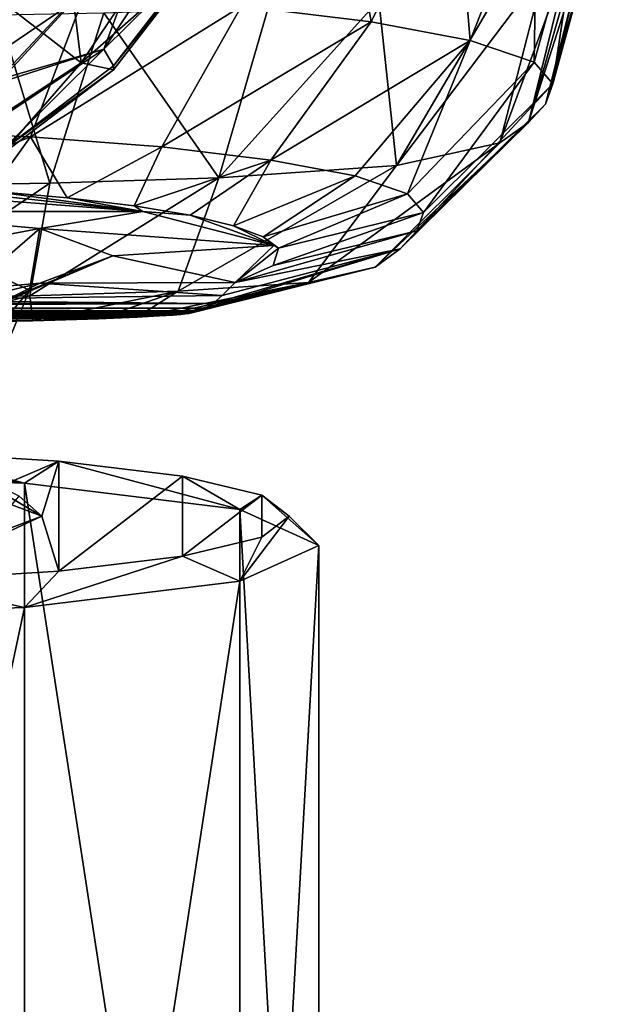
# Model space of a CAD drawing. Header units: metres. Extents: x -22 to 22, y -113 to 37.
# Tile 3 of 9: x 5 to 15, y -96 to -80. Entities that reach past the tile are written whole.
import ezdxf

# ---------------------------------------------------------------- set-up
doc = ezdxf.new("R2010")
doc.units = ezdxf.units.M
doc.layers.add('solid_13478041', color=7, linetype='CONTINUOUS')

msp = doc.modelspace()

# ---------------------------------------------------------------- linework, layer by layer
at = {"layer": 'solid_13478041'}
for points in [[(4.655588, -75.731766, 147.459549), (4.472793, -80.661484, 146.618591), (7.213206, -77.732674, 146.267746)], [(10.892509, -79.596703, 98.415871), (10.33065, -76.399612, 99.859909), (8.688386, -79.327499, 100.608383)], [(10.892509, -79.596703, 98.415871), (12.301117, -76.689323, 97.500374), (10.33065, -76.399612, 99.859909)], [(12.573027, -79.910751, 95.858154), (12.301117, -76.689323, 97.500374), (10.892509, -79.596703, 98.415871)], [(12.573027, -79.910751, 95.858154), (13.711286, -77.001823, 94.955292), (12.301117, -76.689323, 97.500374)], [(13.658422, -80.279381, 92.855888), (13.711286, -77.001823, 94.955292), (12.573027, -79.910751, 95.858154)], [(13.658422, -80.279381, 92.855888), (14.482174, -77.307159, 92.468529), (13.711286, -77.001823, 94.955292)], [(4.259839, -78.96553, 137.749405), (5.562692, -77.031357, 137.508972), (5.962336, -80.291298, 140.883652)], [(5.562692, -77.031357, 137.508972), (7.786429, -77.581741, 140.548721), (5.962336, -80.291298, 140.883652)], [(8.285194, -77.159042, 145.456619), (6.349442, -80.058968, 145.827164), (7.982064, -78.443306, 144.659348)], [(7.213206, -77.732674, 146.267746), (6.349442, -80.058968, 145.827164), (8.285194, -77.159042, 145.456619)], [(13.980074, -80.649811, 89.838989), (14.482174, -77.307159, 92.468529), (13.658422, -80.279381, 92.855888)], [(13.980074, -80.649811, 89.838989), (14.697796, -77.486092, 91.01123), (14.482174, -77.307159, 92.468529)], [(13.980074, -80.649811, 89.838989), (14.78409, -77.695694, 89.304161), (14.697796, -77.486092, 91.01123)], [(5.962336, -80.291298, 140.883652), (7.786429, -77.581741, 140.548721), (7.980451, -78.511757, 144.124847)], [(7.213206, -77.732674, 146.267746), (4.472793, -80.661484, 146.618591), (4.628414, -80.559372, 146.607056)], [(7.213206, -77.732674, 146.267746), (4.628414, -80.559372, 146.607056), (6.349442, -80.058968, 145.827164)], [(13.851559, -80.993034, 87.043686), (14.723321, -77.917267, 87.499557), (14.78409, -77.695694, 89.304161)], [(13.851559, -80.993034, 87.043686), (14.78409, -77.695694, 89.304161), (13.980074, -80.649811, 89.838989)], [(13.851559, -80.993034, 87.043686), (14.583479, -78.108665, 85.940742), (14.723321, -77.917267, 87.499557)], [(13.561483, -81.30658, 84.490036), (14.427842, -78.273361, 84.599396), (14.583479, -78.108665, 85.940742)], [(13.561483, -81.30658, 84.490036), (14.583479, -78.108665, 85.940742), (13.851559, -80.993034, 87.043686)], [(13.561483, -81.30658, 84.490036), (14.272852, -78.425568, 83.359795), (14.427842, -78.273361, 84.599396)], [(5.962336, -80.291298, 140.883652), (7.980451, -78.511757, 144.124847), (6.511497, -80.411797, 144.358704)], [(6.349442, -80.058968, 145.827164), (6.514399, -80.340858, 144.912659), (7.982064, -78.443306, 144.659348)], [(6.511497, -80.411797, 144.358704), (7.980451, -78.511757, 144.124847), (6.514399, -80.340858, 144.912659)], [(7.980451, -78.511757, 144.124847), (7.982064, -78.443306, 144.659348), (6.514399, -80.340858, 144.912659)], [(13.076006, -81.653885, 81.661499), (13.833529, -78.712173, 81.025612), (14.272852, -78.425568, 83.359795)], [(13.076006, -81.653885, 81.661499), (14.272852, -78.425568, 83.359795), (13.561483, -81.30658, 84.490036)], [(11.321075, -82.040031, 78.516563), (13.138076, -78.930809, 79.244911), (13.833529, -78.712173, 81.025612)], [(11.321075, -82.040031, 78.516563), (13.833529, -78.712173, 81.025612), (13.076006, -81.653885, 81.661499)], [(6.020244, -79.124916, 102.258255), (2.967219, -79.004166, 103.241699), (2.601141, -81.450775, 101.358566)], [(4.259839, -78.96553, 137.749405), (5.962336, -80.291298, 140.883652), (3.228935, -82.09584, 141.10672)], [(11.321075, -82.040031, 78.516563), (11.02126, -79.219429, 76.894295), (13.138076, -78.930809, 79.244911)], [(6.020244, -79.124916, 102.258255), (2.601141, -81.450775, 101.358566), (5.102976, -81.550812, 100.543808)], [(8.688386, -79.327499, 100.608383), (6.020244, -79.124916, 102.258255), (5.102976, -81.550812, 100.543808)], [(8.688386, -79.327499, 100.608383), (5.102976, -81.550812, 100.543808), (7.332557, -81.720779, 99.1595)], [(8.30401, -82.248314, 76.820259), (6.348555, -79.440262, 75.095795), (9.146739, -79.339172, 75.919113)], [(10.892509, -79.596703, 98.415871), (8.688386, -79.327499, 100.608383), (7.332557, -81.720779, 99.1595)], [(8.30401, -82.248314, 76.820259), (9.146739, -79.339172, 75.919113), (11.02126, -79.219429, 76.894295)], [(8.30401, -82.248314, 76.820259), (11.02126, -79.219429, 76.894295), (11.321075, -82.040031, 78.516563)], [(2.669422, -82.380577, 75.743042), (4.563119, -79.47847, 74.784592), (5.433484, -82.337471, 76.094124)], [(5.433484, -82.337471, 76.094124), (4.563119, -79.47847, 74.784592), (6.348555, -79.440262, 75.095795)], [(5.433484, -82.337471, 76.094124), (6.348555, -79.440262, 75.095795), (8.30401, -82.248314, 76.820259)], [(10.892509, -79.596703, 98.415871), (7.332557, -81.720779, 99.1595), (9.185137, -81.94783, 97.310333)], [(12.573027, -79.910751, 95.858154), (10.892509, -79.596703, 98.415871), (9.185137, -81.94783, 97.310333)], [(12.573027, -79.910751, 95.858154), (9.185137, -81.94783, 97.310333), (10.618073, -82.215599, 95.129539)], [(12.573027, -79.910751, 95.858154), (10.618073, -82.215599, 95.129539), (11.508714, -82.517548, 92.670387)], [(13.658422, -80.279381, 92.855888), (12.573027, -79.910751, 95.858154), (11.508714, -82.517548, 92.670387)], [(6.349442, -80.058968, 145.827164), (3.438932, -81.997444, 146.052994), (4.605068, -81.793465, 145.093735)], [(4.472793, -80.661484, 146.618591), (3.438932, -81.997444, 146.052994), (6.349442, -80.058968, 145.827164)], [(4.628414, -80.559372, 146.607056), (4.472793, -80.661484, 146.618591), (6.349442, -80.058968, 145.827164)], [(6.349442, -80.058968, 145.827164), (4.605068, -81.793465, 145.093735), (6.514399, -80.340858, 144.912659)], [(3.228935, -82.09584, 141.10672), (5.962336, -80.291298, 140.883652), (4.593198, -81.868584, 144.537994)], [(5.962336, -80.291298, 140.883652), (6.511497, -80.411797, 144.358704), (4.593198, -81.868584, 144.537994)], [(6.511497, -80.411797, 144.358704), (6.514399, -80.340858, 144.912659), (4.605068, -81.793465, 145.093735)], [(13.658422, -80.279381, 92.855888), (11.508714, -82.517548, 92.670387), (11.782449, -82.835075, 90.084343)], [(13.980074, -80.649811, 89.838989), (13.658422, -80.279381, 92.855888), (11.782449, -82.835075, 90.084343)], [(4.593198, -81.868584, 144.537994), (6.511497, -80.411797, 144.358704), (4.605068, -81.793465, 145.093735)], [(13.980074, -80.649811, 89.838989), (11.782449, -82.835075, 90.084343), (11.664617, -83.148956, 87.527985)], [(13.851559, -80.993034, 87.043686), (13.980074, -80.649811, 89.838989), (11.664617, -83.148956, 87.527985)], [(13.851559, -80.993034, 87.043686), (11.664617, -83.148956, 87.527985), (11.382532, -83.454041, 85.043251)], [(13.561483, -81.30658, 84.490036), (13.851559, -80.993034, 87.043686), (11.382532, -83.454041, 85.043251)], [(13.561483, -81.30658, 84.490036), (11.382532, -83.454041, 85.043251), (10.958562, -83.764534, 82.514503)], [(13.076006, -81.653885, 81.661499), (13.561483, -81.30658, 84.490036), (10.958562, -83.764534, 82.514503)], [(3.024219, -82.390823, 99.429451), (5.102976, -81.550812, 100.543808), (2.601141, -81.450775, 101.358566)], [(3.024219, -82.390823, 99.429451), (4.436433, -82.476219, 98.818367), (5.102976, -81.550812, 100.543808)], [(4.436433, -82.476219, 98.818367), (5.728331, -82.587456, 97.985016), (5.102976, -81.550812, 100.543808)], [(5.728331, -82.587456, 97.985016), (7.332557, -81.720779, 99.1595), (5.102976, -81.550812, 100.543808)], [(13.076006, -81.653885, 81.661499), (10.958562, -83.764534, 82.514503), (9.827858, -84.02594, 80.38549)], [(11.321075, -82.040031, 78.516563), (13.076006, -81.653885, 81.661499), (9.827858, -84.02594, 80.38549)], [(5.728331, -82.587456, 97.985016), (6.864472, -82.723228, 96.952438), (7.332557, -81.720779, 99.1595)], [(6.864472, -82.723228, 96.952438), (9.185137, -81.94783, 97.310333), (7.332557, -81.720779, 99.1595)], [(6.864472, -82.723228, 96.952438), (7.814106, -82.881416, 95.748817), (9.185137, -81.94783, 97.310333)], [(7.814106, -82.881416, 95.748817), (8.551404, -83.061676, 94.407372), (9.185137, -81.94783, 97.310333)], [(8.551404, -83.061676, 94.407372), (10.618073, -82.215599, 95.129539), (9.185137, -81.94783, 97.310333)], [(11.321075, -82.040031, 78.516563), (9.827858, -84.02594, 80.38549), (7.614784, -84.176414, 79.160011)], [(8.30401, -82.248314, 76.820259), (11.321075, -82.040031, 78.516563), (7.614784, -84.176414, 79.160011)], [(5.433484, -82.337471, 76.094124), (5.090234, -84.255341, 78.517212), (2.539867, -84.295609, 78.189217)], [(2.669422, -82.380577, 75.743042), (5.433484, -82.337471, 76.094124), (2.539867, -84.295609, 78.189217)], [(8.30401, -82.248314, 76.820259), (7.614784, -84.176414, 79.160011), (5.090234, -84.255341, 78.517212)], [(5.433484, -82.337471, 76.094124), (8.30401, -82.248314, 76.820259), (5.090234, -84.255341, 78.517212)], [(8.551404, -83.061676, 94.407372), (9.056279, -83.252716, 92.964043), (10.618073, -82.215599, 95.129539)], [(9.056279, -83.252716, 92.964043), (11.508714, -82.517548, 92.670387), (10.618073, -82.215599, 95.129539)], [(2.009391, -82.820511, 96.798897), (7.013554, -82.820618, 96.798058), (2.608659, -82.479935, 99.572693)], [(3.024219, -82.390823, 99.429451), (2.608659, -82.479935, 99.572693), (7.013554, -82.820618, 96.798058)], [(3.024219, -82.390823, 99.429451), (7.013554, -82.820618, 96.798058), (4.436433, -82.476219, 98.818367)], [(4.436433, -82.476219, 98.818367), (7.013554, -82.820618, 96.798058), (5.728331, -82.587456, 97.985016)], [(9.056279, -83.252716, 92.964043), (9.31519, -83.444244, 91.457054), (11.508714, -82.517548, 92.670387)], [(9.31519, -83.444244, 91.457054), (11.782449, -82.835075, 90.084343), (11.508714, -82.517548, 92.670387)], [(5.728331, -82.587456, 97.985016), (7.013554, -82.820618, 96.798058), (6.864472, -82.723228, 96.952438)], [(2.009391, -82.820511, 96.798897), (5.26059, -83.108391, 94.454323), (7.013554, -82.820618, 96.798058)], [(2.54408, -83.618568, 95.105919), (5.26059, -83.108391, 94.454323), (2.009391, -82.820511, 96.798897)], [(5.26059, -83.108391, 94.454323), (9.234879, -83.395905, 92.112709), (7.013554, -82.820618, 96.798058)], [(6.864472, -82.723228, 96.952438), (7.013554, -82.820618, 96.798058), (7.814106, -82.881416, 95.748817)], [(7.814106, -82.881416, 95.748817), (7.013554, -82.820618, 96.798058), (9.234879, -83.395905, 92.112709)], [(9.228784, -83.739471, 89.169243), (11.664617, -83.148956, 87.527985), (11.782449, -82.835075, 90.084343)], [(9.31519, -83.444244, 91.457054), (9.228784, -83.739471, 89.169243), (11.782449, -82.835075, 90.084343)], [(7.814106, -82.881416, 95.748817), (9.234879, -83.395905, 92.112709), (8.551404, -83.061676, 94.407372)], [(2.54408, -83.618568, 95.105919), (4.406476, -83.845543, 93.257408), (5.26059, -83.108391, 94.454323)], [(4.406476, -83.845543, 93.257408), (5.088161, -84.155586, 90.732292), (5.26059, -83.108391, 94.454323)], [(5.088161, -84.155586, 90.732292), (6.502374, -83.574165, 90.660904), (5.26059, -83.108391, 94.454323)], [(5.26059, -83.108391, 94.454323), (6.502374, -83.574165, 90.660904), (9.234879, -83.395905, 92.112709)], [(8.551404, -83.061676, 94.407372), (9.234879, -83.395905, 92.112709), (9.056279, -83.252716, 92.964043)], [(11.382532, -83.454041, 85.043251), (11.664617, -83.148956, 87.527985), (8.581174, -84.026657, 86.975632)], [(9.228784, -83.739471, 89.169243), (8.581174, -84.026657, 86.975632), (11.664617, -83.148956, 87.527985)], [(9.056279, -83.252716, 92.964043), (9.234879, -83.395905, 92.112709), (9.31519, -83.444244, 91.457054)], [(6.502374, -83.574165, 90.660904), (8.581174, -84.026657, 86.975632), (9.234879, -83.395905, 92.112709)], [(11.382532, -83.454041, 85.043251), (8.204983, -84.383156, 84.072197), (8.071248, -84.462677, 83.424522)], [(10.958562, -83.764534, 82.514503), (11.382532, -83.454041, 85.043251), (8.071248, -84.462677, 83.424522)], [(11.382532, -83.454041, 85.043251), (8.362056, -84.249542, 85.160378), (8.204983, -84.383156, 84.072197)], [(11.382532, -83.454041, 85.043251), (8.581174, -84.026657, 86.975632), (8.362056, -84.249542, 85.160378)], [(9.31519, -83.444244, 91.457054), (9.234879, -83.395905, 92.112709), (8.581174, -84.026657, 86.975632)], [(9.31519, -83.444244, 91.457054), (8.581174, -84.026657, 86.975632), (9.228784, -83.739471, 89.169243)], [(4.406476, -84.46563, 88.207176), (5.26059, -84.03994, 86.867477), (6.502374, -83.574165, 90.660904)], [(4.406476, -84.46563, 88.207176), (6.502374, -83.574165, 90.660904), (5.088161, -84.155586, 90.732292)], [(6.502374, -83.574165, 90.660904), (5.26059, -84.03994, 86.867477), (8.581174, -84.026657, 86.975632)], [(4.406476, -83.845543, 93.257408), (4.502374, -85.559258, 90.90464), (5.088161, -84.155586, 90.732292)], [(10.958562, -83.764534, 82.514503), (7.864703, -84.537003, 82.819199), (7.792238, -84.552834, 82.690292)], [(9.827858, -84.02594, 80.38549), (10.958562, -83.764534, 82.514503), (7.792238, -84.552834, 82.690292)], [(10.958562, -83.764534, 82.514503), (7.957677, -84.509659, 83.041931), (7.864703, -84.537003, 82.819199)], [(10.958562, -83.764534, 82.514503), (8.071248, -84.462677, 83.424522), (7.957677, -84.509659, 83.041931)], [(5.26059, -84.03994, 86.867477), (8.362056, -84.249542, 85.160378), (8.581174, -84.026657, 86.975632)], [(9.827858, -84.02594, 80.38549), (7.296499, -84.594833, 82.348228), (6.910131, -84.615929, 82.176384)], [(7.614784, -84.176414, 79.160011), (9.827858, -84.02594, 80.38549), (6.910131, -84.615929, 82.176384)], [(9.827858, -84.02594, 80.38549), (7.524918, -84.579651, 82.471886), (7.296499, -84.594833, 82.348228)], [(9.827858, -84.02594, 80.38549), (7.659317, -84.569008, 82.558563), (7.524918, -84.579651, 82.471886)], [(9.827858, -84.02594, 80.38549), (7.736826, -84.561615, 82.61879), (7.659317, -84.569008, 82.558563)], [(9.827858, -84.02594, 80.38549), (7.792238, -84.552834, 82.690292), (7.736826, -84.561615, 82.61879)], [(5.26059, -84.03994, 86.867477), (2.009391, -84.32782, 84.522903), (8.362056, -84.249542, 85.160378)], [(2.54408, -84.692596, 86.358658), (2.009391, -84.32782, 84.522903), (5.26059, -84.03994, 86.867477)], [(4.406476, -84.46563, 88.207176), (2.54408, -84.692596, 86.358658), (5.26059, -84.03994, 86.867477)], [(5.088161, -84.155586, 90.732292), (4.502374, -85.559258, 90.90464), (3.642497, -85.881775, 88.277939)], [(4.406476, -84.46563, 88.207176), (5.088161, -84.155586, 90.732292), (3.642497, -85.881775, 88.277939)], [(5.090234, -84.255341, 78.517212), (7.614784, -84.176414, 79.160011), (5.145073, -84.679146, 81.661552)], [(7.614784, -84.176414, 79.160011), (6.255739, -84.644081, 81.947113), (5.145073, -84.679146, 81.661552)], [(7.614784, -84.176414, 79.160011), (6.910131, -84.615929, 82.176384), (6.255739, -84.644081, 81.947113)], [(2.009391, -84.32782, 84.522903), (-8.212437, -84.377808, 84.115761), (8.204983, -84.383156, 84.072197)], [(2.009391, -84.32782, 84.522903), (8.204983, -84.383156, 84.072197), (8.362056, -84.249542, 85.160378)], [(2.539867, -84.295609, 78.189217), (5.090234, -84.255341, 78.517212), (3.25303, -84.717194, 81.3517)], [(5.090234, -84.255341, 78.517212), (5.145073, -84.679146, 81.661552), (3.25303, -84.717194, 81.3517)], [(-8.212437, -84.377808, 84.115761), (-8.145133, -84.42244, 83.752258), (8.204983, -84.383156, 84.072197)], [(-8.145133, -84.42244, 83.752258), (-8.082627, -84.457024, 83.470566), (8.204983, -84.383156, 84.072197)], [(-8.082627, -84.457024, 83.470566), (8.071248, -84.462677, 83.424522), (8.204983, -84.383156, 84.072197)], [(-8.082627, -84.457024, 83.470566), (-8.025062, -84.483772, 83.252739), (8.071248, -84.462677, 83.424522)], [(-8.025062, -84.483772, 83.252739), (-7.972563, -84.50441, 83.084679), (8.071248, -84.462677, 83.424522)], [(-7.972563, -84.50441, 83.084679), (7.957677, -84.509659, 83.041931), (8.071248, -84.462677, 83.424522)], [(-7.972563, -84.50441, 83.084679), (-7.925071, -84.520279, 82.955421), (7.957677, -84.509659, 83.041931)], [(-7.925071, -84.520279, 82.955421), (-7.882469, -84.53244, 82.856361), (7.957677, -84.509659, 83.041931)], [(-7.882469, -84.53244, 82.856361), (7.864703, -84.537003, 82.819199), (7.957677, -84.509659, 83.041931)], [(-7.882469, -84.53244, 82.856361), (-7.844841, -84.541779, 82.780304), (7.864703, -84.537003, 82.819199)], [(-7.844841, -84.541779, 82.780304), (-7.812037, -84.548943, 82.721977), (7.864703, -84.537003, 82.819199)], [(-7.812037, -84.548943, 82.721977), (7.792238, -84.552834, 82.690292), (7.864703, -84.537003, 82.819199)], [(-7.812037, -84.548943, 82.721977), (-7.783665, -84.554413, 82.677422), (7.792238, -84.552834, 82.690292)], [(-7.783665, -84.554413, 82.677422), (-7.759161, -84.558556, 82.643707), (7.792238, -84.552834, 82.690292)], [(-7.759161, -84.558556, 82.643707), (-7.737607, -84.561531, 82.619453), (7.792238, -84.552834, 82.690292)], [(-7.737607, -84.561531, 82.619453), (7.736826, -84.561615, 82.61879), (7.792238, -84.552834, 82.690292)], [(-7.737607, -84.561531, 82.619453), (-7.709594, -84.564407, 82.596046), (7.736826, -84.561615, 82.61879)], [(-7.709594, -84.564407, 82.596046), (-7.672667, -84.567833, 82.56813), (7.736826, -84.561615, 82.61879)], [(-7.672667, -84.567833, 82.56813), (7.659317, -84.569008, 82.558563), (7.736826, -84.561615, 82.61879)], [(-7.672667, -84.567833, 82.56813), (-7.62463, -84.571938, 82.534698), (7.659317, -84.569008, 82.558563)], [(-7.62463, -84.571938, 82.534698), (-7.562391, -84.576851, 82.494644), (7.659317, -84.569008, 82.558563)], [(-7.562391, -84.576851, 82.494644), (7.524918, -84.579651, 82.471886), (7.659317, -84.569008, 82.558563)], [(-7.562391, -84.576851, 82.494644), (-7.481927, -84.582733, 82.446793), (7.524918, -84.579651, 82.471886)], [(-7.481927, -84.582733, 82.446793), (-7.377973, -84.589722, 82.389847), (7.524918, -84.579651, 82.471886)], [(-7.377973, -84.589722, 82.389847), (7.296499, -84.594833, 82.348228), (7.524918, -84.579651, 82.471886)], [(-7.377973, -84.589722, 82.389847), (-7.24369, -84.598, 82.322441), (7.296499, -84.594833, 82.348228)], [(-7.24369, -84.598, 82.322441), (-7.070219, -84.607719, 82.24324), (7.296499, -84.594833, 82.348228)], [(-7.070219, -84.607719, 82.24324), (6.910131, -84.615929, 82.176384), (7.296499, -84.594833, 82.348228)], [(-7.070219, -84.607719, 82.24324), (-6.846051, -84.619041, 82.151031), (6.910131, -84.615929, 82.176384)], [(-6.846051, -84.619041, 82.151031), (-6.556195, -84.63208, 82.044884), (6.910131, -84.615929, 82.176384)], [(-6.556195, -84.63208, 82.044884), (6.255739, -84.644081, 81.947113), (6.910131, -84.615929, 82.176384)], [(-6.556195, -84.63208, 82.044884), (-6.181169, -84.646866, 81.924477), (6.255739, -84.644081, 81.947113)], [(-6.181169, -84.646866, 81.924477), (-5.695695, -84.663322, 81.790451), (6.255739, -84.644081, 81.947113)], [(-5.695695, -84.663322, 81.790451), (5.145073, -84.679146, 81.661552), (6.255739, -84.644081, 81.947113)], [(-5.695695, -84.663322, 81.790451), (-5.066895, -84.68119, 81.644928), (5.145073, -84.679146, 81.661552)], [(-5.066895, -84.68119, 81.644928), (-4.251295, -84.699883, 81.492638), (5.145073, -84.679146, 81.661552)], [(-4.251295, -84.699883, 81.492638), (3.25303, -84.717194, 81.3517), (5.145073, -84.679146, 81.661552)], [(5.000051, -87.44075, 99.860924), (2.935664, -86.898804, 100.171997), (0, -86.84214, 100.633499)], [(5.000051, -87.44075, 99.860924), (0, -86.84214, 100.633499), (0, -87.277473, 101.190712)], [(4.286233, -87.620377, 94.295235), (2.935664, -86.898804, 100.171997), (5.58396, -87.063248, 98.83268)], [(5.000051, -87.44075, 99.860924), (5.58396, -87.063248, 98.83268), (2.935664, -86.898804, 100.171997)], [(3.642533, -87.023331, 93.750656), (4.286233, -87.620377, 94.295235), (5.298075, -87.999893, 91.204315)], [(4.911289, -87.659607, 91.162529), (3.642533, -87.023331, 93.750656), (5.298075, -87.999893, 91.204315)], [(5.298075, -87.999893, 91.204315), (4.286233, -87.620377, 94.295235), (5.58396, -87.063248, 98.83268)], [(8.660225, -87.886818, 96.228027), (5.58396, -87.063248, 98.83268), (5.000051, -87.44075, 99.860924)], [(5.298075, -87.999893, 91.204315), (5.58396, -87.063248, 98.83268), (5.58396, -88.936539, 83.575943)], [(5.58396, -87.063248, 98.83268), (7.685657, -87.319382, 96.746651), (5.58396, -88.936539, 83.575943)], [(8.660225, -87.886818, 96.228027), (7.685657, -87.319382, 96.746651), (5.58396, -87.063248, 98.83268)], [(5.000104, -110.765594, 102.7248), (5.000051, -87.44075, 99.860924), (0, -87.277473, 101.190712)], [(0, -110.60231, 104.054642), (5.000104, -110.765594, 102.7248), (0, -87.277473, 101.190712)], [(7.685657, -87.319382, 96.746651), (7.685657, -88.680412, 85.661972), (5.58396, -88.936539, 83.575943)], [(7.685657, -87.319382, 96.746651), (9.035028, -87.642128, 94.118095), (7.685657, -88.680412, 85.661972)], [(8.660225, -87.886818, 96.228027), (9.035028, -87.642128, 94.118095), (7.685657, -87.319382, 96.746651)], [(8.660172, -111.211647, 99.09201), (8.660225, -87.886818, 96.228027), (5.000051, -87.44075, 99.860924)], [(5.000104, -110.765594, 102.7248), (8.660172, -111.211647, 99.09201), (5.000051, -87.44075, 99.860924)], [(4.911289, -87.659607, 91.162529), (5.298075, -87.999893, 91.204315), (4.286233, -88.37941, 88.113396)], [(9.035028, -87.642128, 94.118095), (9.035028, -88.357666, 88.290527), (7.685657, -88.680412, 85.661972)], [(10, -88.49617, 91.265244), (9.035028, -87.642128, 94.118095), (8.660225, -87.886818, 96.228027)], [(9.035028, -87.642128, 94.118095), (9.5, -87.999893, 91.204315), (9.035028, -88.357666, 88.290527)], [(10, -88.49617, 91.265244), (9.5, -87.999893, 91.204315), (9.035028, -87.642128, 94.118095)], [(8.660172, -111.211647, 99.09201), (10, -111.821007, 94.129173), (8.660225, -87.886818, 96.228027)], [(10, -111.821007, 94.129173), (10, -88.49617, 91.265244), (8.660225, -87.886818, 96.228027)], [(5.298075, -87.999893, 91.204315), (5.58396, -88.936539, 83.575943), (2.935664, -89.10099, 82.236633)], [(4.286233, -88.37941, 88.113396), (5.298075, -87.999893, 91.204315), (2.935664, -89.10099, 82.236633)], [(8.660225, -89.105522, 86.302467), (9.035028, -88.357666, 88.290527), (9.5, -87.999893, 91.204315)], [(8.660225, -89.105522, 86.302467), (9.5, -87.999893, 91.204315), (10, -88.49617, 91.265244)], [(8.660225, -89.105522, 86.302467), (7.685657, -88.680412, 85.661972), (9.035028, -88.357666, 88.290527)], [(8.660172, -112.430367, 89.166344), (10, -88.49617, 91.265244), (10, -111.821007, 94.129173)], [(8.660225, -89.105522, 86.302467), (10, -88.49617, 91.265244), (8.660172, -112.430367, 89.166344)], [(5.000051, -89.551582, 82.669571), (5.58396, -88.936539, 83.575943), (7.685657, -88.680412, 85.661972)], [(5.000051, -89.551582, 82.669571), (7.685657, -88.680412, 85.661972), (8.660225, -89.105522, 86.302467)], [(5.000051, -89.551582, 82.669571), (2.935664, -89.10099, 82.236633), (5.58396, -88.936539, 83.575943)], [(0, -89.714859, 81.339783), (2.935664, -89.10099, 82.236633), (5.000051, -89.551582, 82.669571)], [(5.000051, -89.551582, 82.669571), (8.660225, -89.105522, 86.302467), (5.000104, -112.876411, 85.533554)], [(8.660225, -89.105522, 86.302467), (8.660172, -112.430367, 89.166344), (5.000104, -112.876411, 85.533554)], [(5.000051, -89.551582, 82.669571), (5.000104, -112.876411, 85.533554), (0, -113.039696, 84.203712)], [(0, -89.714859, 81.339783), (5.000051, -89.551582, 82.669571), (0, -113.039696, 84.203712)]]:
    msp.add_3dface(points, dxfattribs=at)

doc.saveas('drawing.dxf')
